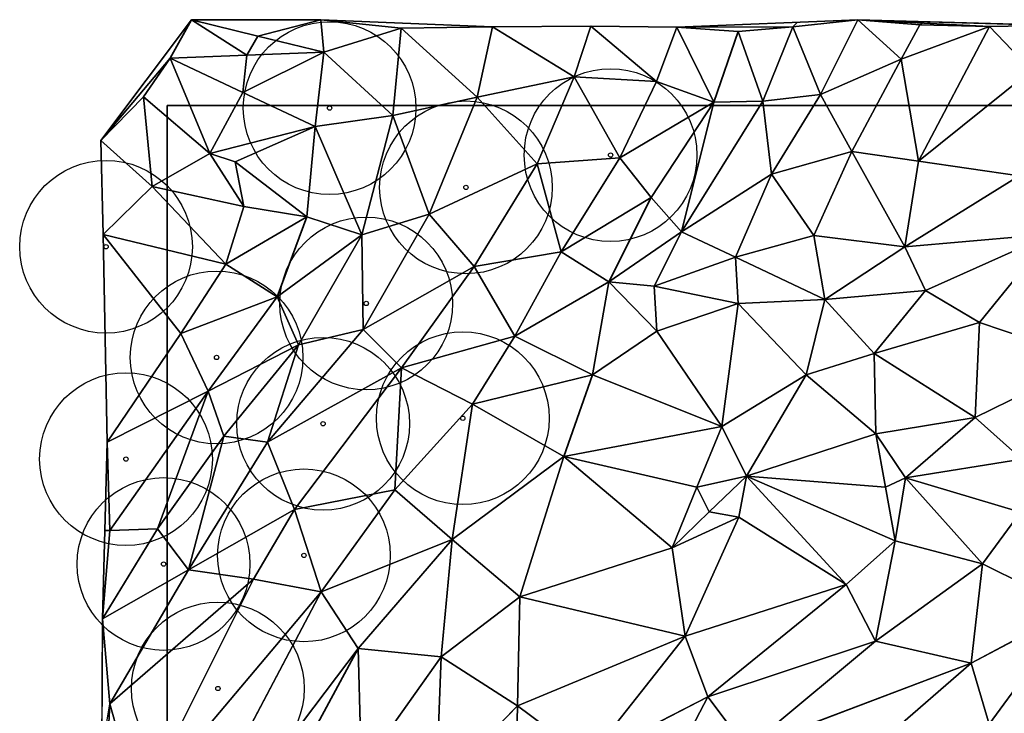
# Model space of a CAD drawing. Header units: feet. Extents: x 45583 to 45902, y 131989 to 132204.
# Tile 4 of 11: x 45583 to 45697, y 132116 to 132196. Entities that reach past the tile are written whole.
import ezdxf

# ---------------------------------------------------------------- set-up
doc = ezdxf.new("R2010")
doc.units = ezdxf.units.FT
doc.header["$MEASUREMENT"] = 0
for name, color, linetype, lineweight in [('C-Prop-E', 194, 'Continuous', 35), ('C-Topo-Majr-E', 34, 'Continuous', 35), ('C-Topo-Minr-E', 94, 'Continuous', 25), ('L-Plnt-Tree-E', 65, 'Continuous', 25)]:
    doc.layers.add(name, color=color, linetype=linetype, lineweight=lineweight)
doc.layers.add('C-TINN', color=182, linetype='Continuous')
doc.layers.add('C-TINN-BNDY', color=110, linetype='Continuous')

# ---------------------------------------------------------------- blocks, each defined once
blk = doc.blocks.new('tree_md')
for radius in [10, 0.25]:
    blk.add_circle((0, 0), radius)

msp = doc.modelspace()

# ---------------------------------------------------------------- linework, layer by layer
at = {"layer": 'C-Prop-E'}
for p, q in [((45600, 132000), (45600, 132186)), ((45600, 132186), (45800, 132186))]:
    msp.add_line(p, q, dxfattribs=at)
at = {"layer": 'C-TINN', "linetype": 'Continuous'}
for p, q in [((45602.82, 132195.92, 920), (45592.32, 132181.97, 920)), ((45600.35, 132191.48, 920), (45602.82, 132195.92, 920)), ((45602.82, 132195.92, 920), (45600.35, 132191.48, 920)), ((45617.8, 132195.95, 920), (45602.82, 132195.92, 920)), ((45602.82, 132195.92, 920), (45610.48, 132194.06, 919.87)), ((45609.24, 132191.84, 919.82), (45602.82, 132195.92, 920)), ((45610.48, 132194.06, 919.87), (45602.82, 132195.92, 920)), ((45602.82, 132195.92, 920), (45609.24, 132191.84, 919.82)), ((45617.8, 132195.95, 920), (45610.48, 132194.06, 919.87)), ((45610.48, 132194.06, 919.87), (45617.8, 132195.95, 920)), ((45637.69, 132195.14, 922), (45617.8, 132195.95, 920)), ((45617.8, 132195.95, 920), (45627.09, 132194.97, 921)), ((45627.09, 132194.97, 921), (45617.8, 132195.95, 920)), ((45617.8, 132195.95, 920), (45618.13, 132192.21, 920)), ((45618.13, 132192.21, 920), (45617.8, 132195.95, 920)), ((45627.09, 132194.97, 921), (45618.13, 132192.21, 920)), ((45618.13, 132192.21, 920), (45627.09, 132194.97, 921)), ((45627.09, 132194.97, 921), (45626.12, 132184.88, 921)), ((45626.12, 132184.88, 921), (45627.09, 132194.97, 921)), ((45637.69, 132195.14, 922), (45627.09, 132194.97, 921)), ((45627.09, 132194.97, 921), (45637.69, 132195.14, 922)), ((45635.9, 132186.99, 922), (45627.09, 132194.97, 921)), ((45627.09, 132194.97, 921), (45635.9, 132186.99, 922)), ((45637.69, 132195.14, 922), (45635.9, 132186.99, 922)), ((45635.9, 132186.99, 922), (45637.69, 132195.14, 922)), ((45649.05, 132195.19, 923), (45637.69, 132195.14, 922)), ((45647.14, 132189.32, 923), (45637.69, 132195.14, 922)), ((45637.69, 132195.14, 922), (45647.14, 132189.32, 923)), ((45649.05, 132195.19, 923), (45647.14, 132189.32, 923)), ((45647.14, 132189.32, 923), (45649.05, 132195.19, 923)), ((45659.04, 132195.08, 924), (45649.05, 132195.19, 923)), ((45649.05, 132195.19, 923), (45656.67, 132188.78, 924)), ((45656.67, 132188.78, 924), (45649.05, 132195.19, 923)), ((45659.04, 132195.08, 924), (45656.67, 132188.78, 924)), ((45656.67, 132188.78, 924), (45659.04, 132195.08, 924)), ((45679.99, 132195.95, 927), (45659.04, 132195.08, 924)), ((45672.44, 132195.13, 926), (45659.04, 132195.08, 924)), ((45659.04, 132195.08, 924), (45672.44, 132195.13, 926)), ((45659.04, 132195.08, 924), (45666.13, 132194.6, 925)), ((45663.29, 132186.4, 925), (45659.04, 132195.08, 924)), ((45666.13, 132194.6, 925), (45659.04, 132195.08, 924)), ((45659.04, 132195.08, 924), (45663.29, 132186.4, 925)), ((45672.44, 132195.13, 926), (45666.13, 132194.6, 925)), ((45666.13, 132194.6, 925), (45672.44, 132195.13, 926)), ((45668.98, 132186.52, 926), (45672.44, 132195.13, 926)), ((45672.44, 132195.13, 926), (45668.98, 132186.52, 926)), ((45672.44, 132195.13, 926), (45679.99, 132195.95, 927)), ((45679.99, 132195.95, 927), (45672.44, 132195.13, 926)), ((45675.66, 132187.3, 927), (45672.44, 132195.13, 926)), ((45672.44, 132195.13, 926), (45675.66, 132187.3, 927)), ((45675.66, 132187.3, 927), (45679.99, 132195.95, 927)), ((45679.99, 132195.95, 927), (45675.66, 132187.3, 927)), ((45702.85, 132195.28, 930), (45679.99, 132195.95, 927)), ((45679.99, 132195.95, 927), (45695.22, 132195.18, 929)), ((45685.01, 132191.37, 928), (45679.99, 132195.95, 927)), ((45679.99, 132195.95, 927), (45687.15, 132195.35, 928)), ((45695.22, 132195.18, 929), (45679.99, 132195.95, 927)), ((45679.99, 132195.95, 927), (45685.01, 132191.37, 928)), ((45687.15, 132195.35, 928), (45679.99, 132195.95, 927)), ((45685.01, 132191.37, 928), (45687.15, 132195.35, 928)), ((45687.15, 132195.35, 928), (45685.01, 132191.37, 928)), ((45695.22, 132195.18, 929), (45685.01, 132191.37, 928)), ((45685.01, 132191.37, 928), (45695.22, 132195.18, 929)), ((45695.22, 132195.18, 929), (45687.03, 132179.58, 929)), ((45687.03, 132179.58, 929), (45695.22, 132195.18, 929)), ((45687.15, 132195.35, 928), (45695.22, 132195.18, 929)), ((45695.22, 132195.18, 929), (45687.15, 132195.35, 928)), ((45702.85, 132195.28, 930), (45695.22, 132195.18, 929)), ((45695.22, 132195.18, 929), (45702.85, 132195.28, 930)), ((45700.07, 132190.07, 930), (45695.22, 132195.18, 929)), ((45695.22, 132195.18, 929), (45700.07, 132190.07, 930)), ((45610.48, 132194.06, 919.87), (45609.24, 132191.84, 919.82)), ((45609.24, 132191.84, 919.82), (45610.48, 132194.06, 919.87)), ((45618.13, 132192.21, 920), (45610.48, 132194.06, 919.87)), ((45610.48, 132194.06, 919.87), (45618.13, 132192.21, 920)), ((45666.13, 132194.6, 925), (45663.29, 132186.4, 925)), ((45663.29, 132186.4, 925), (45666.13, 132194.6, 925)), ((45668.98, 132186.52, 926), (45666.13, 132194.6, 925)), ((45666.13, 132194.6, 925), (45668.98, 132186.52, 926)), ((45592.32, 132181.97, 920), (45600.35, 132191.48, 920)), ((45600.35, 132191.48, 920), (45592.32, 132181.97, 920)), ((45600.35, 132191.48, 920), (45597.26, 132187.03, 920)), ((45597.26, 132187.03, 920), (45600.35, 132191.48, 920)), ((45609.24, 132191.84, 919.82), (45600.35, 132191.48, 920)), ((45600.35, 132191.48, 920), (45609.24, 132191.84, 919.82)), ((45604.93, 132180.48, 919), (45600.35, 132191.48, 920)), ((45608.75, 132187.53, 919.75), (45600.35, 132191.48, 920)), ((45600.35, 132191.48, 920), (45604.93, 132180.48, 919)), ((45600.35, 132191.48, 920), (45608.75, 132187.53, 919.75)), ((45618.13, 132192.21, 920), (45608.75, 132187.53, 919.75)), ((45608.75, 132187.53, 919.75), (45618.13, 132192.21, 920)), ((45609.24, 132191.84, 919.82), (45608.75, 132187.53, 919.75)), ((45608.75, 132187.53, 919.75), (45609.24, 132191.84, 919.82)), ((45609.24, 132191.84, 919.82), (45618.13, 132192.21, 920)), ((45618.13, 132192.21, 920), (45609.24, 132191.84, 919.82)), ((45618.13, 132192.21, 920), (45617.15, 132183.57, 920)), ((45617.15, 132183.57, 920), (45618.13, 132192.21, 920)), ((45618.13, 132192.21, 920), (45626.12, 132184.88, 921)), ((45626.12, 132184.88, 921), (45618.13, 132192.21, 920)), ((45675.66, 132187.3, 927), (45685.01, 132191.37, 928)), ((45685.01, 132191.37, 928), (45675.66, 132187.3, 927)), ((45679.31, 132180.7, 928), (45685.01, 132191.37, 928)), ((45685.01, 132191.37, 928), (45679.31, 132180.7, 928)), ((45687.03, 132179.58, 929), (45685.01, 132191.37, 928)), ((45685.01, 132191.37, 928), (45687.03, 132179.58, 929)), ((45647.14, 132189.32, 923), (45635.9, 132186.99, 922)), ((45635.9, 132186.99, 922), (45647.14, 132189.32, 923)), ((45647.14, 132189.32, 923), (45642.86, 132179.28, 923)), ((45642.86, 132179.28, 923), (45647.14, 132189.32, 923)), ((45656.67, 132188.78, 924), (45647.14, 132189.32, 923)), ((45647.14, 132189.32, 923), (45652.41, 132179.95, 924)), ((45647.14, 132189.32, 923), (45656.67, 132188.78, 924)), ((45652.41, 132179.95, 924), (45647.14, 132189.32, 923)), ((45700.07, 132190.07, 930), (45687.03, 132179.58, 929)), ((45687.03, 132179.58, 929), (45700.07, 132190.07, 930)), ((45656.67, 132188.78, 924), (45652.41, 132179.95, 924)), ((45652.41, 132179.95, 924), (45656.67, 132188.78, 924)), ((45663.29, 132186.4, 925), (45656.67, 132188.78, 924)), ((45656.67, 132188.78, 924), (45663.29, 132186.4, 925)), ((45597.26, 132187.03, 920), (45592.32, 132181.97, 920)), ((45592.32, 132181.97, 920), (45597.26, 132187.03, 920)), ((45604.93, 132180.48, 919), (45597.26, 132187.03, 920)), ((45597.26, 132187.03, 920), (45598.26, 132176.65, 919)), ((45597.26, 132187.03, 920), (45604.93, 132180.48, 919)), ((45598.26, 132176.65, 919), (45597.26, 132187.03, 920)), ((45608.75, 132187.53, 919.75), (45604.93, 132180.48, 919)), ((45604.93, 132180.48, 919), (45608.75, 132187.53, 919.75)), ((45617.15, 132183.57, 920), (45608.75, 132187.53, 919.75)), ((45608.75, 132187.53, 919.75), (45617.15, 132183.57, 920)), ((45635.9, 132186.99, 922), (45626.12, 132184.88, 921)), ((45626.12, 132184.88, 921), (45635.9, 132186.99, 922)), ((45635.9, 132186.99, 922), (45630.36, 132173.45, 922)), ((45630.36, 132173.45, 922), (45635.9, 132186.99, 922)), ((45642.86, 132179.28, 923), (45635.9, 132186.99, 922)), ((45635.9, 132186.99, 922), (45642.86, 132179.28, 923)), ((45668.98, 132186.52, 926), (45675.66, 132187.3, 927)), ((45675.66, 132187.3, 927), (45668.98, 132186.52, 926)), ((45669.99, 132178.06, 927), (45675.66, 132187.3, 927)), ((45675.66, 132187.3, 927), (45669.99, 132178.06, 927)), ((45679.31, 132180.7, 928), (45675.66, 132187.3, 927)), ((45675.66, 132187.3, 927), (45679.31, 132180.7, 928)), ((45663.29, 132186.4, 925), (45652.41, 132179.95, 924)), ((45652.41, 132179.95, 924), (45663.29, 132186.4, 925)), ((45663.29, 132186.4, 925), (45656.04, 132175.37, 925)), ((45656.04, 132175.37, 925), (45663.29, 132186.4, 925)), ((45668.98, 132186.52, 926), (45659.57, 132171.39, 926)), ((45659.57, 132171.39, 926), (45668.98, 132186.52, 926)), ((45659.57, 132171.39, 926), (45663.29, 132186.4, 925)), ((45663.29, 132186.4, 925), (45659.57, 132171.39, 926)), ((45668.98, 132186.52, 926), (45663.29, 132186.4, 925)), ((45663.29, 132186.4, 925), (45668.98, 132186.52, 926)), ((45669.99, 132178.06, 927), (45668.98, 132186.52, 926)), ((45668.98, 132186.52, 926), (45669.99, 132178.06, 927)), ((45626.12, 132184.88, 921), (45617.15, 132183.57, 920)), ((45617.15, 132183.57, 920), (45626.12, 132184.88, 921)), ((45626.12, 132184.88, 921), (45622.53, 132171.03, 921)), ((45622.53, 132171.03, 921), (45626.12, 132184.88, 921)), ((45630.36, 132173.45, 922), (45626.12, 132184.88, 921)), ((45626.12, 132184.88, 921), (45630.36, 132173.45, 922)), ((45604.93, 132180.48, 919), (45617.15, 132183.57, 920)), ((45617.15, 132183.57, 920), (45604.93, 132180.48, 919)), ((45617.15, 132183.57, 920), (45607.89, 132179.49, 919)), ((45607.89, 132179.49, 919), (45617.15, 132183.57, 920)), ((45617.15, 132183.57, 920), (45616.17, 132173.15, 920)), ((45616.17, 132173.15, 920), (45617.15, 132183.57, 920)), ((45617.15, 132183.57, 920), (45622.53, 132171.03, 921)), ((45622.53, 132171.03, 921), (45617.15, 132183.57, 920)), ((45598.26, 132176.65, 919), (45592.32, 132181.97, 920)), ((45592.32, 132181.97, 920), (45592.57, 132171.1, 919)), ((45592.32, 132181.97, 920), (45598.26, 132176.65, 919)), ((45604.93, 132180.48, 919), (45598.26, 132176.65, 919)), ((45598.26, 132176.65, 919), (45604.93, 132180.48, 919)), ((45604.93, 132180.48, 919), (45607.89, 132179.49, 919)), ((45608.88, 132174.31, 919), (45604.93, 132180.48, 919)), ((45607.89, 132179.49, 919), (45604.93, 132180.48, 919)), ((45604.93, 132180.48, 919), (45608.88, 132174.31, 919)), ((45669.99, 132178.06, 927), (45679.31, 132180.7, 928)), ((45679.31, 132180.7, 928), (45669.99, 132178.06, 927)), ((45674.89, 132170.98, 928), (45679.31, 132180.7, 928)), ((45679.31, 132180.7, 928), (45674.89, 132170.98, 928)), ((45685.41, 132169.64, 929), (45679.31, 132180.7, 928)), ((45679.31, 132180.7, 928), (45687.03, 132179.58, 929)), ((45679.31, 132180.7, 928), (45685.41, 132169.64, 929)), ((45687.03, 132179.58, 929), (45679.31, 132180.7, 928)), ((45616.17, 132173.15, 920), (45607.89, 132179.49, 919)), ((45607.89, 132179.49, 919), (45608.88, 132174.31, 919)), ((45607.89, 132179.49, 919), (45616.17, 132173.15, 920)), ((45608.88, 132174.31, 919), (45607.89, 132179.49, 919)), ((45642.86, 132179.28, 923), (45630.36, 132173.45, 922)), ((45630.36, 132173.45, 922), (45642.86, 132179.28, 923)), ((45642.86, 132179.28, 923), (45635.55, 132167.38, 923)), ((45635.55, 132167.38, 923), (45642.86, 132179.28, 923)), ((45652.41, 132179.95, 924), (45642.86, 132179.28, 923)), ((45642.86, 132179.28, 923), (45652.41, 132179.95, 924)), ((45642.86, 132179.28, 923), (45645.63, 132169.08, 924)), ((45645.63, 132169.08, 924), (45642.86, 132179.28, 923)), ((45652.41, 132179.95, 924), (45645.63, 132169.08, 924)), ((45645.63, 132169.08, 924), (45652.41, 132179.95, 924)), ((45656.04, 132175.37, 925), (45652.41, 132179.95, 924)), ((45652.41, 132179.95, 924), (45656.04, 132175.37, 925)), ((45687.03, 132179.58, 929), (45685.41, 132169.64, 929)), ((45685.41, 132169.64, 929), (45687.03, 132179.58, 929)), ((45698.68, 132177.89, 930), (45687.03, 132179.58, 929)), ((45687.03, 132179.58, 929), (45698.68, 132177.89, 930)), ((45659.57, 132171.39, 926), (45669.99, 132178.06, 927)), ((45669.99, 132178.06, 927), (45659.57, 132171.39, 926)), ((45665.81, 132168.48, 927), (45669.99, 132178.06, 927)), ((45669.99, 132178.06, 927), (45665.81, 132168.48, 927)), ((45674.89, 132170.98, 928), (45669.99, 132178.06, 927)), ((45669.99, 132178.06, 927), (45674.89, 132170.98, 928)), ((45698.68, 132177.89, 930), (45685.41, 132169.64, 929)), ((45685.41, 132169.64, 929), (45698.68, 132177.89, 930)), ((45598.26, 132176.65, 919), (45592.57, 132171.1, 919)), ((45592.57, 132171.1, 919), (45598.26, 132176.65, 919)), ((45606.78, 132167.65, 919), (45598.26, 132176.65, 919)), ((45608.88, 132174.31, 919), (45598.26, 132176.65, 919)), ((45598.26, 132176.65, 919), (45606.78, 132167.65, 919)), ((45598.26, 132176.65, 919), (45608.88, 132174.31, 919)), ((45656.04, 132175.37, 925), (45645.63, 132169.08, 924)), ((45645.63, 132169.08, 924), (45656.04, 132175.37, 925)), ((45656.04, 132175.37, 925), (45651.15, 132165.6, 925)), ((45651.15, 132165.6, 925), (45656.04, 132175.37, 925)), ((45659.57, 132171.39, 926), (45656.04, 132175.37, 925)), ((45656.04, 132175.37, 925), (45659.57, 132171.39, 926)), ((45608.88, 132174.31, 919), (45606.78, 132167.65, 919)), ((45606.78, 132167.65, 919), (45608.88, 132174.31, 919)), ((45616.17, 132173.15, 920), (45608.88, 132174.31, 919)), ((45608.88, 132174.31, 919), (45616.17, 132173.15, 920)), ((45630.36, 132173.45, 922), (45622.53, 132171.03, 921)), ((45622.53, 132171.03, 921), (45630.36, 132173.45, 922)), ((45630.36, 132173.45, 922), (45622.69, 132160.09, 922)), ((45622.69, 132160.09, 922), (45630.36, 132173.45, 922)), ((45635.55, 132167.38, 923), (45630.36, 132173.45, 922)), ((45630.36, 132173.45, 922), (45635.55, 132167.38, 923)), ((45616.17, 132173.15, 920), (45606.78, 132167.65, 919)), ((45606.78, 132167.65, 919), (45616.17, 132173.15, 920)), ((45616.17, 132173.15, 920), (45612.74, 132163.87, 920)), ((45612.74, 132163.87, 920), (45616.17, 132173.15, 920)), ((45622.53, 132171.03, 921), (45616.17, 132173.15, 920)), ((45616.17, 132173.15, 920), (45622.53, 132171.03, 921)), ((45601.59, 132159.62, 919), (45592.57, 132171.1, 919)), ((45592.57, 132171.1, 919), (45593.06, 132147.04, 919)), ((45606.78, 132167.65, 919), (45592.57, 132171.1, 919)), ((45592.57, 132171.1, 919), (45601.59, 132159.62, 919)), ((45592.57, 132171.1, 919), (45606.78, 132167.65, 919)), ((45622.53, 132171.03, 921), (45612.74, 132163.87, 920)), ((45612.74, 132163.87, 920), (45622.53, 132171.03, 921)), ((45622.53, 132171.03, 921), (45615.19, 132158.33, 921)), ((45615.19, 132158.33, 921), (45622.53, 132171.03, 921)), ((45622.69, 132160.09, 922), (45622.53, 132171.03, 921)), ((45622.53, 132171.03, 921), (45622.69, 132160.09, 922)), ((45659.57, 132171.39, 926), (45651.15, 132165.6, 925)), ((45651.15, 132165.6, 925), (45659.57, 132171.39, 926)), ((45656.4, 132165.12, 926), (45659.57, 132171.39, 926)), ((45659.57, 132171.39, 926), (45656.4, 132165.12, 926)), ((45665.81, 132168.48, 927), (45659.57, 132171.39, 926)), ((45659.57, 132171.39, 926), (45665.81, 132168.48, 927)), ((45665.81, 132168.48, 927), (45674.89, 132170.98, 928)), ((45674.89, 132170.98, 928), (45665.81, 132168.48, 927)), ((45676.17, 132163.56, 928), (45674.89, 132170.98, 928)), ((45685.41, 132169.64, 929), (45674.89, 132170.98, 928)), ((45674.89, 132170.98, 928), (45676.17, 132163.56, 928)), ((45674.89, 132170.98, 928), (45685.41, 132169.64, 929)), ((45702.33, 132171.12, 930), (45685.41, 132169.64, 929)), ((45685.41, 132169.64, 929), (45702.33, 132171.12, 930)), ((45702.33, 132171.12, 930), (45687.83, 132164.61, 929)), ((45687.83, 132164.61, 929), (45702.33, 132171.12, 930)), ((45702.33, 132171.12, 930), (45694.08, 132160.9, 929)), ((45694.08, 132160.9, 929), (45702.33, 132171.12, 930)), ((45645.63, 132169.08, 924), (45635.55, 132167.38, 923)), ((45635.55, 132167.38, 923), (45645.63, 132169.08, 924)), ((45645.63, 132169.08, 924), (45640.26, 132159.32, 924)), ((45640.26, 132159.32, 924), (45645.63, 132169.08, 924)), ((45651.15, 132165.6, 925), (45645.63, 132169.08, 924)), ((45645.63, 132169.08, 924), (45651.15, 132165.6, 925)), ((45676.17, 132163.56, 928), (45685.41, 132169.64, 929)), ((45685.41, 132169.64, 929), (45676.17, 132163.56, 928)), ((45685.41, 132169.64, 929), (45687.83, 132164.61, 929)), ((45687.83, 132164.61, 929), (45685.41, 132169.64, 929)), ((45606.78, 132167.65, 919), (45601.59, 132159.62, 919)), ((45601.59, 132159.62, 919), (45606.78, 132167.65, 919)), ((45612.74, 132163.87, 920), (45606.78, 132167.65, 919)), ((45606.78, 132167.65, 919), (45612.74, 132163.87, 920)), ((45656.4, 132165.12, 926), (45665.81, 132168.48, 927)), ((45665.81, 132168.48, 927), (45656.4, 132165.12, 926)), ((45666.11, 132163.11, 927), (45665.81, 132168.48, 927)), ((45676.17, 132163.56, 928), (45665.81, 132168.48, 927)), ((45665.81, 132168.48, 927), (45666.11, 132163.11, 927)), ((45665.81, 132168.48, 927), (45676.17, 132163.56, 928)), ((45635.55, 132167.38, 923), (45622.69, 132160.09, 922)), ((45622.69, 132160.09, 922), (45635.55, 132167.38, 923)), ((45635.55, 132167.38, 923), (45627.13, 132155.65, 923)), ((45627.13, 132155.65, 923), (45635.55, 132167.38, 923)), ((45635.55, 132167.38, 923), (45640.26, 132159.32, 924)), ((45640.26, 132159.32, 924), (45635.55, 132167.38, 923)), ((45651.15, 132165.6, 925), (45640.26, 132159.32, 924)), ((45640.26, 132159.32, 924), (45651.15, 132165.6, 925)), ((45651.15, 132165.6, 925), (45649.25, 132154.83, 925)), ((45649.25, 132154.83, 925), (45651.15, 132165.6, 925)), ((45656.69, 132159.88, 926), (45651.15, 132165.6, 925)), ((45656.4, 132165.12, 926), (45651.15, 132165.6, 925)), ((45651.15, 132165.6, 925), (45656.69, 132159.88, 926)), ((45651.15, 132165.6, 925), (45656.4, 132165.12, 926)), ((45656.69, 132159.88, 926), (45656.4, 132165.12, 926)), ((45666.11, 132163.11, 927), (45656.4, 132165.12, 926)), ((45656.4, 132165.12, 926), (45656.69, 132159.88, 926)), ((45656.4, 132165.12, 926), (45666.11, 132163.11, 927)), ((45687.83, 132164.61, 929), (45676.17, 132163.56, 928)), ((45676.17, 132163.56, 928), (45687.83, 132164.61, 929)), ((45681.87, 132157.3, 928), (45687.83, 132164.61, 929)), ((45687.83, 132164.61, 929), (45681.87, 132157.3, 928)), ((45687.83, 132164.61, 929), (45694.08, 132160.9, 929)), ((45694.08, 132160.9, 929), (45687.83, 132164.61, 929)), ((45612.74, 132163.87, 920), (45601.59, 132159.62, 919)), ((45601.59, 132159.62, 919), (45612.74, 132163.87, 920)), ((45612.74, 132163.87, 920), (45604.75, 132152.96, 920)), ((45604.75, 132152.96, 920), (45612.74, 132163.87, 920)), ((45612.74, 132163.87, 920), (45615.19, 132158.33, 921)), ((45615.19, 132158.33, 921), (45612.74, 132163.87, 920)), ((45666.11, 132163.11, 927), (45656.69, 132159.88, 926)), ((45656.69, 132159.88, 926), (45666.11, 132163.11, 927)), ((45664.22, 132148.86, 926), (45666.11, 132163.11, 927)), ((45666.11, 132163.11, 927), (45664.22, 132148.86, 926)), ((45676.17, 132163.56, 928), (45666.11, 132163.11, 927)), ((45666.11, 132163.11, 927), (45676.17, 132163.56, 928)), ((45674.02, 132154.86, 927), (45666.11, 132163.11, 927)), ((45666.11, 132163.11, 927), (45674.02, 132154.86, 927)), ((45674.02, 132154.86, 927), (45676.17, 132163.56, 928)), ((45676.17, 132163.56, 928), (45674.02, 132154.86, 927)), ((45681.87, 132157.3, 928), (45676.17, 132163.56, 928)), ((45676.17, 132163.56, 928), (45681.87, 132157.3, 928)), ((45694.08, 132160.9, 929), (45681.87, 132157.3, 928)), ((45681.87, 132157.3, 928), (45694.08, 132160.9, 929)), ((45693.56, 132149.9, 928), (45694.08, 132160.9, 929)), ((45694.08, 132160.9, 929), (45693.56, 132149.9, 928)), ((45694.08, 132160.9, 929), (45707.03, 132156.53, 929)), ((45707.03, 132156.53, 929), (45694.08, 132160.9, 929)), ((45601.59, 132159.62, 919), (45593.06, 132147.04, 919)), ((45593.06, 132147.04, 919), (45601.59, 132159.62, 919)), ((45604.75, 132152.96, 920), (45601.59, 132159.62, 919)), ((45601.59, 132159.62, 919), (45604.75, 132152.96, 920)), ((45622.69, 132160.09, 922), (45611.6, 132147.06, 922)), ((45611.6, 132147.06, 922), (45622.69, 132160.09, 922)), ((45622.69, 132160.09, 922), (45615.19, 132158.33, 921)), ((45615.19, 132158.33, 921), (45622.69, 132160.09, 922)), ((45627.13, 132155.65, 923), (45622.69, 132160.09, 922)), ((45622.69, 132160.09, 922), (45627.13, 132155.65, 923)), ((45656.69, 132159.88, 926), (45649.25, 132154.83, 925)), ((45649.25, 132154.83, 925), (45656.69, 132159.88, 926)), ((45664.22, 132148.86, 926), (45656.69, 132159.88, 926)), ((45656.69, 132159.88, 926), (45664.22, 132148.86, 926)), ((45640.26, 132159.32, 924), (45627.13, 132155.65, 923)), ((45627.13, 132155.65, 923), (45640.26, 132159.32, 924)), ((45640.26, 132159.32, 924), (45635.37, 132151.44, 924)), ((45635.37, 132151.44, 924), (45640.26, 132159.32, 924)), ((45649.25, 132154.83, 925), (45640.26, 132159.32, 924)), ((45640.26, 132159.32, 924), (45649.25, 132154.83, 925)), ((45615.19, 132158.33, 921), (45604.75, 132152.96, 920)), ((45604.75, 132152.96, 920), (45615.19, 132158.33, 921)), ((45615.19, 132158.33, 921), (45606.55, 132147.75, 921)), ((45606.55, 132147.75, 921), (45615.19, 132158.33, 921)), ((45611.6, 132147.06, 922), (45615.19, 132158.33, 921)), ((45615.19, 132158.33, 921), (45611.6, 132147.06, 922)), ((45681.87, 132157.3, 928), (45674.02, 132154.86, 927)), ((45674.02, 132154.86, 927), (45681.87, 132157.3, 928)), ((45682.08, 132148, 927), (45681.87, 132157.3, 928)), ((45693.56, 132149.9, 928), (45681.87, 132157.3, 928)), ((45681.87, 132157.3, 928), (45682.08, 132148, 927)), ((45681.87, 132157.3, 928), (45693.56, 132149.9, 928)), ((45707.03, 132156.53, 929), (45693.56, 132149.9, 928)), ((45693.56, 132149.9, 928), (45707.03, 132156.53, 929)), ((45627.13, 132155.65, 923), (45611.6, 132147.06, 922)), ((45611.6, 132147.06, 922), (45627.13, 132155.65, 923)), ((45627.13, 132155.65, 923), (45614.75, 132139.26, 923)), ((45614.75, 132139.26, 923), (45627.13, 132155.65, 923)), ((45627.13, 132155.65, 923), (45626.38, 132141.52, 924)), ((45626.38, 132141.52, 924), (45627.13, 132155.65, 923)), ((45627.13, 132155.65, 923), (45635.37, 132151.44, 924)), ((45635.37, 132151.44, 924), (45627.13, 132155.65, 923)), ((45649.25, 132154.83, 925), (45635.37, 132151.44, 924)), ((45635.37, 132151.44, 924), (45649.25, 132154.83, 925)), ((45649.25, 132154.83, 925), (45645.94, 132145.38, 925)), ((45645.94, 132145.38, 925), (45649.25, 132154.83, 925)), ((45664.22, 132148.86, 926), (45649.25, 132154.83, 925)), ((45649.25, 132154.83, 925), (45664.22, 132148.86, 926)), ((45674.02, 132154.86, 927), (45664.22, 132148.86, 926)), ((45664.22, 132148.86, 926), (45674.02, 132154.86, 927)), ((45667.09, 132143.12, 926), (45674.02, 132154.86, 927)), ((45674.02, 132154.86, 927), (45667.09, 132143.12, 926)), ((45682.08, 132148, 927), (45674.02, 132154.86, 927)), ((45674.02, 132154.86, 927), (45682.08, 132148, 927)), ((45604.75, 132152.96, 920), (45593.06, 132147.04, 919)), ((45593.06, 132147.04, 919), (45604.75, 132152.96, 920)), ((45604.75, 132152.96, 920), (45593.34, 132136.84, 920)), ((45593.34, 132136.84, 920), (45604.75, 132152.96, 920)), ((45604.75, 132152.96, 920), (45598.88, 132137, 921)), ((45598.88, 132137, 921), (45604.75, 132152.96, 920)), ((45604.75, 132152.96, 920), (45606.55, 132147.75, 921)), ((45606.55, 132147.75, 921), (45604.75, 132152.96, 920)), ((45635.37, 132151.44, 924), (45626.38, 132141.52, 924)), ((45626.38, 132141.52, 924), (45635.37, 132151.44, 924)), ((45633.01, 132135.77, 925), (45635.37, 132151.44, 924)), ((45635.37, 132151.44, 924), (45633.01, 132135.77, 925)), ((45645.94, 132145.38, 925), (45635.37, 132151.44, 924)), ((45635.37, 132151.44, 924), (45645.94, 132145.38, 925)), ((45693.56, 132149.9, 928), (45682.08, 132148, 927)), ((45682.08, 132148, 927), (45693.56, 132149.9, 928)), ((45685.52, 132142.93, 927), (45693.56, 132149.9, 928)), ((45693.56, 132149.9, 928), (45685.52, 132142.93, 927)), ((45698.97, 132145.06, 928), (45693.56, 132149.9, 928)), ((45693.56, 132149.9, 928), (45698.97, 132145.06, 928)), ((45664.22, 132148.86, 926), (45645.94, 132145.38, 925)), ((45645.94, 132145.38, 925), (45664.22, 132148.86, 926)), ((45664.22, 132148.86, 926), (45661.35, 132141.84, 925.92)), ((45661.35, 132141.84, 925.92), (45664.22, 132148.86, 926)), ((45667.09, 132143.12, 926), (45664.22, 132148.86, 926)), ((45664.22, 132148.86, 926), (45667.09, 132143.12, 926)), ((45593.06, 132147.04, 919), (45592.52, 132126.58, 921)), ((45593.34, 132136.84, 920), (45593.06, 132147.04, 919)), ((45593.06, 132147.04, 919), (45593.34, 132136.84, 920)), ((45606.55, 132147.75, 921), (45598.88, 132137, 921)), ((45598.88, 132137, 921), (45606.55, 132147.75, 921)), ((45602.47, 132132.25, 922), (45606.55, 132147.75, 921)), ((45606.55, 132147.75, 921), (45602.47, 132132.25, 922)), ((45611.6, 132147.06, 922), (45602.47, 132132.25, 922)), ((45602.47, 132132.25, 922), (45611.6, 132147.06, 922)), ((45611.6, 132147.06, 922), (45606.55, 132147.75, 921)), ((45606.55, 132147.75, 921), (45611.6, 132147.06, 922)), ((45614.75, 132139.26, 923), (45611.6, 132147.06, 922)), ((45611.6, 132147.06, 922), (45614.75, 132139.26, 923)), ((45667.09, 132143.12, 926), (45682.08, 132148, 927)), ((45682.08, 132148, 927), (45667.09, 132143.12, 926)), ((45683.2, 132141.82, 926.93), (45682.08, 132148, 927)), ((45685.52, 132142.93, 927), (45682.08, 132148, 927)), ((45682.08, 132148, 927), (45683.2, 132141.82, 926.93)), ((45682.08, 132148, 927), (45685.52, 132142.93, 927)), ((45645.94, 132145.38, 925), (45633.01, 132135.77, 925)), ((45633.01, 132135.77, 925), (45645.94, 132145.38, 925)), ((45640.83, 132129.13, 926), (45645.94, 132145.38, 925)), ((45645.94, 132145.38, 925), (45640.83, 132129.13, 926)), ((45658.48, 132134.81, 926), (45645.94, 132145.38, 925)), ((45661.35, 132141.84, 925.92), (45645.94, 132145.38, 925)), ((45645.94, 132145.38, 925), (45658.48, 132134.81, 926)), ((45645.94, 132145.38, 925), (45661.35, 132141.84, 925.92)), ((45685.52, 132142.93, 927), (45698.97, 132145.06, 928)), ((45698.97, 132145.06, 928), (45685.52, 132142.93, 927)), ((45667.09, 132143.12, 926), (45661.35, 132141.84, 925.92)), ((45661.35, 132141.84, 925.92), (45667.09, 132143.12, 926)), ((45667.09, 132143.12, 926), (45662.78, 132138.97, 925.96)), ((45662.78, 132138.97, 925.96), (45667.09, 132143.12, 926)), ((45666.2, 132138.38, 926), (45667.09, 132143.12, 926)), ((45667.09, 132143.12, 926), (45666.2, 132138.38, 926)), ((45678.65, 132130.56, 927), (45667.09, 132143.12, 926)), ((45683.2, 132141.82, 926.93), (45667.09, 132143.12, 926)), ((45667.09, 132143.12, 926), (45684.32, 132135.63, 927)), ((45667.09, 132143.12, 926), (45678.65, 132130.56, 927)), ((45684.32, 132135.63, 927), (45667.09, 132143.12, 926)), ((45667.09, 132143.12, 926), (45683.2, 132141.82, 926.93)), ((45685.52, 132142.93, 927), (45683.2, 132141.82, 926.93)), ((45683.2, 132141.82, 926.93), (45685.52, 132142.93, 927)), ((45684.32, 132135.63, 927), (45685.52, 132142.93, 927)), ((45685.52, 132142.93, 927), (45684.32, 132135.63, 927)), ((45694.41, 132132.97, 928), (45685.52, 132142.93, 927)), ((45685.52, 132142.93, 927), (45698.83, 132138.94, 928)), ((45685.52, 132142.93, 927), (45694.41, 132132.97, 928)), ((45698.83, 132138.94, 928), (45685.52, 132142.93, 927)), ((45614.75, 132139.26, 923), (45626.38, 132141.52, 924)), ((45626.38, 132141.52, 924), (45614.75, 132139.26, 923)), ((45626.38, 132141.52, 924), (45617.85, 132129.74, 924)), ((45617.85, 132129.74, 924), (45626.38, 132141.52, 924)), ((45633.01, 132135.77, 925), (45626.38, 132141.52, 924)), ((45626.38, 132141.52, 924), (45633.01, 132135.77, 925)), ((45661.35, 132141.84, 925.92), (45658.48, 132134.81, 926)), ((45658.48, 132134.81, 926), (45661.35, 132141.84, 925.92)), ((45662.78, 132138.97, 925.96), (45661.35, 132141.84, 925.92)), ((45661.35, 132141.84, 925.92), (45662.78, 132138.97, 925.96)), ((45684.32, 132135.63, 927), (45683.2, 132141.82, 926.93)), ((45683.2, 132141.82, 926.93), (45684.32, 132135.63, 927)), ((45614.75, 132139.26, 923), (45602.47, 132132.25, 922)), ((45602.47, 132132.25, 922), (45614.75, 132139.26, 923)), ((45614.75, 132139.26, 923), (45609.98, 132131.17, 923)), ((45609.98, 132131.17, 923), (45614.75, 132139.26, 923)), ((45614.75, 132139.26, 923), (45617.85, 132129.74, 924)), ((45617.85, 132129.74, 924), (45614.75, 132139.26, 923)), ((45658.48, 132134.81, 926), (45662.78, 132138.97, 925.96)), ((45662.78, 132138.97, 925.96), (45658.48, 132134.81, 926)), ((45658.48, 132134.81, 926), (45666.2, 132138.38, 926)), ((45666.2, 132138.38, 926), (45658.48, 132134.81, 926)), ((45659.98, 132124.57, 927), (45666.2, 132138.38, 926)), ((45666.2, 132138.38, 926), (45659.98, 132124.57, 927)), ((45666.2, 132138.38, 926), (45662.78, 132138.97, 925.96)), ((45662.78, 132138.97, 925.96), (45666.2, 132138.38, 926)), ((45666.2, 132138.38, 926), (45678.65, 132130.56, 927)), ((45678.65, 132130.56, 927), (45666.2, 132138.38, 926)), ((45694.41, 132132.97, 928), (45698.83, 132138.94, 928)), ((45698.83, 132138.94, 928), (45694.41, 132132.97, 928)), ((45598.88, 132137, 921), (45592.52, 132126.58, 921)), ((45592.52, 132126.58, 921), (45598.88, 132137, 921)), ((45593.34, 132136.84, 920), (45592.52, 132126.58, 921)), ((45592.52, 132126.58, 921), (45593.34, 132136.84, 920)), ((45593.34, 132136.84, 920), (45598.88, 132137, 921)), ((45598.88, 132137, 921), (45593.34, 132136.84, 920)), ((45602.47, 132132.25, 922), (45598.88, 132137, 921)), ((45598.88, 132137, 921), (45602.47, 132132.25, 922)), ((45633.01, 132135.77, 925), (45617.85, 132129.74, 924)), ((45617.85, 132129.74, 924), (45633.01, 132135.77, 925)), ((45633.01, 132135.77, 925), (45622.12, 132123.17, 925)), ((45622.12, 132123.17, 925), (45633.01, 132135.77, 925)), ((45631.72, 132122.21, 926), (45633.01, 132135.77, 925)), ((45633.01, 132135.77, 925), (45631.72, 132122.21, 926)), ((45640.83, 132129.13, 926), (45633.01, 132135.77, 925)), ((45633.01, 132135.77, 925), (45640.83, 132129.13, 926)), ((45678.65, 132130.56, 927), (45684.32, 132135.63, 927)), ((45684.32, 132135.63, 927), (45678.65, 132130.56, 927)), ((45682.02, 132124, 928), (45684.32, 132135.63, 927)), ((45684.32, 132135.63, 927), (45682.02, 132124, 928)), ((45684.32, 132135.63, 927), (45694.41, 132132.97, 928)), ((45694.41, 132132.97, 928), (45684.32, 132135.63, 927)), ((45640.83, 132129.13, 926), (45658.48, 132134.81, 926)), ((45658.48, 132134.81, 926), (45640.83, 132129.13, 926)), ((45659.98, 132124.57, 927), (45658.48, 132134.81, 926)), ((45658.48, 132134.81, 926), (45659.98, 132124.57, 927)), ((45602.47, 132132.25, 922), (45592.52, 132126.58, 921)), ((45592.52, 132126.58, 921), (45602.47, 132132.25, 922)), ((45602.47, 132132.25, 922), (45593.34, 132116.77, 922)), ((45593.34, 132116.77, 922), (45602.47, 132132.25, 922)), ((45609.98, 132131.17, 923), (45602.47, 132132.25, 922)), ((45602.47, 132132.25, 922), (45609.98, 132131.17, 923)), ((45682.02, 132124, 928), (45694.41, 132132.97, 928)), ((45694.41, 132132.97, 928), (45682.02, 132124, 928)), ((45693.12, 132121.47, 929), (45694.41, 132132.97, 928)), ((45694.41, 132132.97, 928), (45693.12, 132121.47, 929)), ((45694.41, 132132.97, 928), (45704.94, 132127.74, 929)), ((45704.94, 132127.74, 929), (45694.41, 132132.97, 928)), ((45609.98, 132131.17, 923), (45593.34, 132116.77, 922)), ((45593.34, 132116.77, 922), (45609.98, 132131.17, 923)), ((45609.98, 132131.17, 923), (45596.8, 132104.8, 923)), ((45596.8, 132104.8, 923), (45609.98, 132131.17, 923)), ((45617.85, 132129.74, 924), (45609.98, 132131.17, 923)), ((45609.98, 132131.17, 923), (45617.85, 132129.74, 924)), ((45659.98, 132124.57, 927), (45678.65, 132130.56, 927)), ((45678.65, 132130.56, 927), (45659.98, 132124.57, 927)), ((45662.62, 132117.56, 928), (45678.65, 132130.56, 927)), ((45678.65, 132130.56, 927), (45662.62, 132117.56, 928)), ((45678.65, 132130.56, 927), (45682.02, 132124, 928)), ((45682.02, 132124, 928), (45678.65, 132130.56, 927)), ((45617.85, 132129.74, 924), (45596.64, 132089.57, 924)), ((45596.64, 132089.57, 924), (45617.85, 132129.74, 924)), ((45596.8, 132104.8, 923), (45617.85, 132129.74, 924)), ((45617.85, 132129.74, 924), (45596.8, 132104.8, 923)), ((45622.12, 132123.17, 925), (45617.85, 132129.74, 924)), ((45617.85, 132129.74, 924), (45622.12, 132123.17, 925)), ((45631.72, 132122.21, 926), (45640.83, 132129.13, 926)), ((45640.83, 132129.13, 926), (45631.72, 132122.21, 926)), ((45640.58, 132116.52, 927), (45640.83, 132129.13, 926)), ((45640.83, 132129.13, 926), (45640.58, 132116.52, 927)), ((45640.83, 132129.13, 926), (45659.98, 132124.57, 927)), ((45659.98, 132124.57, 927), (45640.83, 132129.13, 926)), ((45704.94, 132127.74, 929), (45693.12, 132121.47, 929)), ((45693.12, 132121.47, 929), (45704.94, 132127.74, 929)), ((45695.2, 132114.4, 930), (45704.94, 132127.74, 929)), ((45704.94, 132127.74, 929), (45695.2, 132114.4, 930)), ((45592.52, 132126.58, 921), (45592.35, 132095.76, 923)), ((45593.34, 132116.77, 922), (45592.52, 132126.58, 921)), ((45592.52, 132126.58, 921), (45593.34, 132116.77, 922)), ((45640.58, 132116.52, 927), (45659.98, 132124.57, 927)), ((45659.98, 132124.57, 927), (45640.58, 132116.52, 927)), ((45648.8, 132110.45, 928), (45659.98, 132124.57, 927)), ((45659.98, 132124.57, 927), (45648.8, 132110.45, 928)), ((45659.98, 132124.57, 927), (45662.62, 132117.56, 928)), ((45662.62, 132117.56, 928), (45659.98, 132124.57, 927)), ((45622.12, 132123.17, 925), (45596.64, 132089.57, 924)), ((45596.64, 132089.57, 924), (45622.12, 132123.17, 925)), ((45622.12, 132123.17, 925), (45599.87, 132081.98, 925)), ((45599.87, 132081.98, 925), (45622.12, 132123.17, 925)), ((45622.5, 132109.21, 926), (45622.12, 132123.17, 925)), ((45631.72, 132122.21, 926), (45622.12, 132123.17, 925)), ((45622.12, 132123.17, 925), (45622.5, 132109.21, 926)), ((45622.12, 132123.17, 925), (45631.72, 132122.21, 926)), ((45662.62, 132117.56, 928), (45682.02, 132124, 928)), ((45682.02, 132124, 928), (45662.62, 132117.56, 928)), ((45667.11, 132111.61, 929), (45682.02, 132124, 928)), ((45682.02, 132124, 928), (45667.11, 132111.61, 929)), ((45693.12, 132121.47, 929), (45682.02, 132124, 928)), ((45682.02, 132124, 928), (45693.12, 132121.47, 929)), ((45622.5, 132109.21, 926), (45631.72, 132122.21, 926)), ((45631.72, 132122.21, 926), (45622.5, 132109.21, 926)), ((45631.16, 132106.91, 927), (45631.72, 132122.21, 926)), ((45631.72, 132122.21, 926), (45631.16, 132106.91, 927)), ((45631.72, 132122.21, 926), (45640.58, 132116.52, 927)), ((45640.58, 132116.52, 927), (45631.72, 132122.21, 926)), ((45693.12, 132121.47, 929), (45667.11, 132111.61, 929)), ((45667.11, 132111.61, 929), (45693.12, 132121.47, 929)), ((45673.11, 132104.13, 930), (45693.12, 132121.47, 929)), ((45693.12, 132121.47, 929), (45673.11, 132104.13, 930)), ((45695.2, 132114.4, 930), (45693.12, 132121.47, 929)), ((45693.12, 132121.47, 929), (45695.2, 132114.4, 930)), ((45648.8, 132110.45, 928), (45662.62, 132117.56, 928)), ((45662.62, 132117.56, 928), (45648.8, 132110.45, 928)), ((45655.58, 132104.28, 929), (45662.62, 132117.56, 928)), ((45662.62, 132117.56, 928), (45655.58, 132104.28, 929)), ((45662.62, 132117.56, 928), (45667.11, 132111.61, 929)), ((45667.11, 132111.61, 929), (45662.62, 132117.56, 928)), ((45592.35, 132095.76, 923), (45593.34, 132116.77, 922)), ((45593.34, 132116.77, 922), (45592.35, 132095.76, 923)), ((45596.8, 132104.8, 923), (45593.34, 132116.77, 922)), ((45593.34, 132116.77, 922), (45596.8, 132104.8, 923)), ((45631.16, 132106.91, 927), (45640.58, 132116.52, 927)), ((45640.58, 132116.52, 927), (45631.16, 132106.91, 927)), ((45640.24, 132101.67, 928), (45640.58, 132116.52, 927)), ((45640.58, 132116.52, 927), (45640.24, 132101.67, 928)), ((45640.58, 132116.52, 927), (45648.8, 132110.45, 928)), ((45648.8, 132110.45, 928), (45640.58, 132116.52, 927))]:
    msp.add_line(p, q, dxfattribs=at)
at = {"layer": 'C-TINN-BNDY', "linetype": 'Continuous'}
msp.add_polyline3d([(45738.05, 131991.34, 930), (45679.71, 131991.97, 930), (45660.53, 131991.51, 929), (45643.66, 131992.27, 928), (45628.78, 131992, 927), (45603.63, 131991.5, 925), (45592.38, 132028.15, 925), (45592.59, 132068, 925), (45592.35, 132095.76, 923), (45592.52, 132126.58, 921), (45593.06, 132147.04, 919), (45592.57, 132171.1, 919), (45592.32, 132181.97, 920), (45602.82, 132195.92, 920), (45617.8, 132195.95, 920), (45637.69, 132195.14, 922), (45649.05, 132195.19, 923), (45659.04, 132195.08, 924), (45679.99, 132195.95, 927), (45702.85, 132195.28, 930), (45720.52, 132194.75, 932), (45732.2, 132194.92, 933), (45782.66, 132195.02, 937)], dxfattribs=at)
at = {"layer": 'C-Topo-Majr-E'}
for points, elevation in [([(45592.32, 132181.97), (45597.26, 132187.03), (45600.35, 132191.48), (45602.82, 132195.92)], 920), ([(45593.34, 132136.84), (45604.75, 132152.96), (45612.74, 132163.87), (45616.17, 132173.15), (45617.15, 132183.57), (45618.13, 132192.21), (45617.8, 132195.95)], 920), ([(45592.59, 132068), (45599.87, 132081.98), (45622.12, 132123.17), (45633.01, 132135.77), (45645.94, 132145.38), (45649.25, 132154.83), (45651.15, 132165.6), (45656.04, 132175.37), (45663.29, 132186.4), (45666.13, 132194.6)], 925)]:
    msp.add_lwpolyline(points, dxfattribs=dict(at, elevation=elevation))
at = {"layer": 'C-Topo-Majr-E', "linetype": 'Continuous', "elevation": 920}
for points in [[(45602.82, 132195.92), (45600.35, 132191.48), (45597.26, 132187.03), (45592.32, 132181.97)], [(45592.79, 132136.81), (45593.34, 132136.84), (45604.75, 132152.96), (45612.74, 132163.87), (45616.17, 132173.15), (45617.15, 132183.57), (45618.13, 132192.21), (45617.8, 132195.95)]]:
    msp.add_lwpolyline(points, dxfattribs=at)
at = {"layer": 'C-Topo-Minr-E'}
for points, elevation in [([(45592.35, 132095.76), (45596.8, 132104.8), (45609.98, 132131.17), (45614.75, 132139.26), (45627.13, 132155.65), (45635.55, 132167.38), (45642.86, 132179.28), (45647.14, 132189.32), (45649.05, 132195.19)], 923), ([(45627.09, 132194.97), (45626.12, 132184.88), (45622.53, 132171.03), (45615.19, 132158.33), (45606.55, 132147.75), (45598.88, 132137), (45592.52, 132126.58)], 921), ([(45593.34, 132116.77), (45602.47, 132132.25), (45611.6, 132147.06), (45622.69, 132160.09), (45630.36, 132173.45), (45635.9, 132186.99), (45637.69, 132195.14)], 922), ([(45659.04, 132195.08), (45656.67, 132188.78), (45652.41, 132179.95), (45645.63, 132169.08), (45640.26, 132159.32), (45635.37, 132151.44), (45626.38, 132141.52), (45617.85, 132129.74), (45596.64, 132089.57), (45593.47, 132083.23)], 924), ([(45615.03, 131992.93), (45616.71, 131999.32), (45617.69, 132007.67), (45616.41, 132013.86), (45614.15, 132017.01), (45601.84, 132030.13), (45595.55, 132038.68), (45593.68, 132045.66), (45594.47, 132053.22), (45597.42, 132063.2), (45603.81, 132077.25), (45622.5, 132109.21), (45631.72, 132122.21), (45640.83, 132129.13), (45658.48, 132134.81), (45666.2, 132138.38), (45667.09, 132143.12), (45664.22, 132148.86), (45656.69, 132159.88), (45656.4, 132165.12), (45659.57, 132171.39), (45668.98, 132186.52), (45672.44, 132195.13)], 926), ([(45628.78, 131992), (45632.21, 131999.3), (45634.75, 132007.21), (45633.85, 132015.11), (45628.33, 132022.86), (45612.36, 132032.99), (45605.94, 132040.81), (45604.29, 132049.9), (45605.49, 132060.19), (45611.01, 132074.98), (45618.33, 132088.13), (45631.16, 132106.91), (45640.58, 132116.52), (45659.98, 132124.57), (45678.65, 132130.56), (45684.32, 132135.63), (45685.52, 132142.93), (45682.08, 132148), (45674.02, 132154.86), (45666.11, 132163.11), (45665.81, 132168.48), (45669.99, 132178.06), (45675.66, 132187.3), (45679.99, 132195.95)], 927), ([(45643.66, 131992.27), (45646.37, 131999.52), (45647.37, 132005.79), (45646.37, 132019.16), (45639.1, 132030.83), (45624.71, 132043.24), (45620.01, 132052.35), (45620.44, 132062.78), (45628.7, 132082.89), (45640.24, 132101.67), (45648.8, 132110.45), (45662.62, 132117.56), (45682.02, 132124), (45694.41, 132132.97), (45698.83, 132138.94), (45698.97, 132145.06), (45693.56, 132149.9), (45681.87, 132157.3), (45676.17, 132163.56), (45674.89, 132170.98), (45679.31, 132180.7), (45685.01, 132191.37), (45687.15, 132195.35)], 928), ([(45695.22, 132195.18), (45687.03, 132179.58), (45685.41, 132169.64), (45687.83, 132164.61), (45694.08, 132160.9), (45707.03, 132156.53), (45713.7, 132151.38), (45714.65, 132144.35), (45712.75, 132135.36), (45704.94, 132127.74), (45693.12, 132121.47), (45667.11, 132111.61), (45655.58, 132104.28), (45644.34, 132085.26), (45637.29, 132065.79), (45639.19, 132052.47), (45643.58, 132046.18), (45660.75, 132028.86), (45663.03, 132002.76), (45660.53, 131991.51)], 929), ([(45593.06, 132147.04), (45601.59, 132159.62), (45606.78, 132167.65), (45608.88, 132174.31), (45607.89, 132179.49), (45604.93, 132180.48), (45598.26, 132176.65), (45592.57, 132171.1)], 919)]:
    msp.add_lwpolyline(points, dxfattribs=dict(at, elevation=elevation))
at = {"layer": 'C-Topo-Minr-E', "linetype": 'Continuous'}
for points, elevation in [([(45592.44, 132111.17), (45593.34, 132116.77), (45602.47, 132132.25), (45611.6, 132147.06), (45622.69, 132160.09), (45630.36, 132173.45), (45635.9, 132186.99), (45637.69, 132195.14)], 922), ([(45659.04, 132195.08), (45656.67, 132188.78), (45652.41, 132179.95), (45645.63, 132169.08), (45640.26, 132159.32), (45635.37, 132151.44), (45626.38, 132141.52), (45617.85, 132129.74), (45596.64, 132089.57), (45593.47, 132083.23), (45592.47, 132081.88)], 924), ([(45673.01, 132195.66), (45672.44, 132195.13), (45668.98, 132186.52), (45659.57, 132171.39), (45656.4, 132165.12), (45656.69, 132159.88), (45664.22, 132148.86), (45667.09, 132143.12), (45666.2, 132138.38), (45658.48, 132134.81), (45640.83, 132129.13), (45631.72, 132122.21), (45622.5, 132109.21)], 926), ([(45687.61, 132195.73), (45687.6, 132195.57), (45687.15, 132195.35), (45685.01, 132191.37), (45679.31, 132180.7), (45674.89, 132170.98), (45676.17, 132163.56), (45681.87, 132157.3), (45693.56, 132149.9), (45698.97, 132145.06), (45698.83, 132138.94), (45694.41, 132132.97), (45682.02, 132124), (45662.62, 132117.56), (45648.8, 132110.45)], 928)]:
    msp.add_lwpolyline(points, dxfattribs=dict(at, elevation=elevation))

# ---------------------------------------------------------------- block references
at = {"layer": 'L-Plnt-Tree-E'}
for p in [(45618.81, 132185.72), (45651.35, 132180.28), (45634.6, 132176.54), (45592.92, 132169.67), (45623.05, 132163.1), (45605.73, 132156.85), (45634.24, 132149.82), (45618.06, 132149.18), (45595.23, 132145.09), (45615.84, 132133.94), (45599.58, 132132.94), (45605.87, 132118.53)]:
    msp.add_blockref('tree_md', p, dxfattribs=at)

doc.saveas('drawing.dxf')
